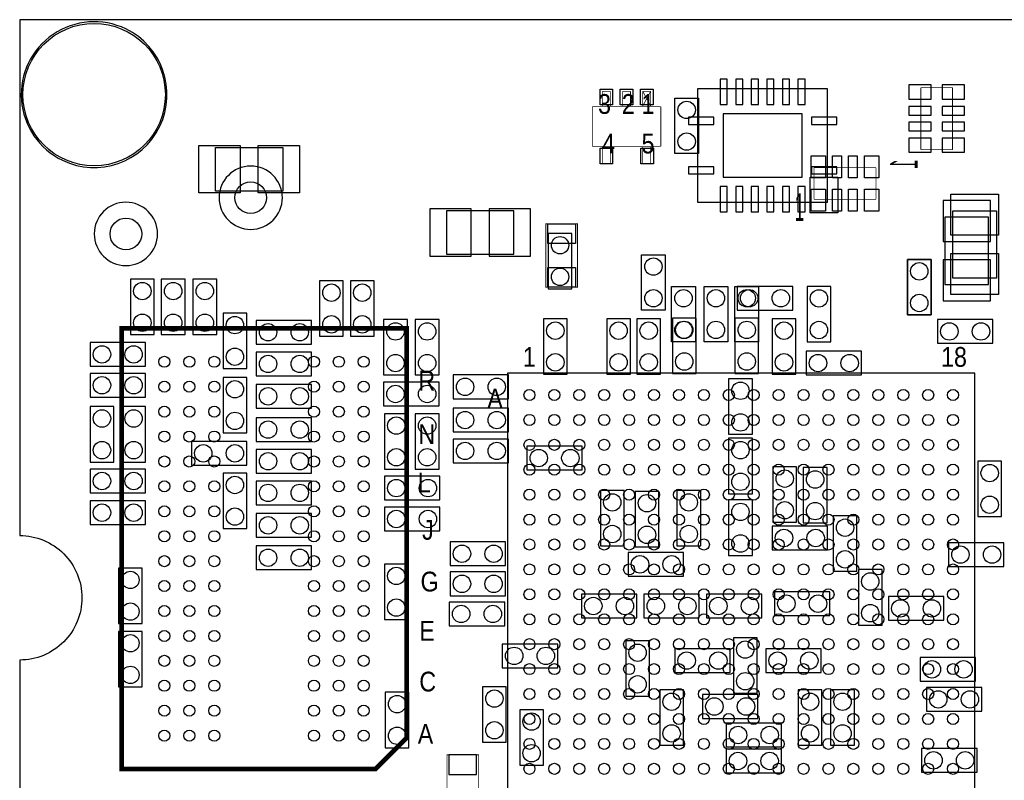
# Model space of a CAD drawing. Extents: x 0 to 67.6, y -0.1 to 38.6.
# Tile 2 of 4: x 0 to 31.6, y 14.1 to 38.6. Entities that reach past the tile are written whole.
import ezdxf
from ezdxf.enums import TextEntityAlignment as Align

# ---------------------------------------------------------------- set-up
doc = ezdxf.new("R2010")
doc.units = 0
for name, color, linetype in [('BG_OUTLINE', 1, 'CONTINUOUS'), ('PG_ASSEMBLY_BOTTOM', 2, 'CONTINUOUS'), ('PG_ASSEMBLY_TOP', 3, 'CONTINUOUS'), ('PIN_BOTTOM', 5, 'CONTINUOUS'), ('PIN_TOP', 4, 'CONTINUOUS')]:
    doc.layers.add(name, color=color, linetype=linetype)

msp = doc.modelspace()

# ---------------------------------------------------------------- linework, layer by layer
at = {"layer": 'BG_OUTLINE'}
msp.add_lwpolyline([(1.99898, 19.99996, -0.414214), (0, 18.00098), (0, 0), (15.75054, 0), (15.75054, 3.50012, -0.414214), (16.25092, 4.0005, -0.414214), (16.74876, 3.50012), (16.74876, 0), (67.59956, 0), (67.59956, 18.00098, -0.414214), (65.60058, 19.99996, -0.414214), (67.59956, 21.99894), (67.59956, 38.5572), (0, 38.5572), (0, 21.99894, -0.414214)], format="xyb", close=True, dxfattribs=at)
msp.add_lwpolyline([(1.99898, 19.99996, -0.414214), (0, 18.00098), (0, 0), (15.75054, 0), (15.75054, 3.50012, -0.414214), (16.25092, 4.0005, -0.414214), (16.74876, 3.50012), (16.74876, 0), (67.59956, 0), (67.59956, 18.00098, -0.414214), (65.60058, 19.99996, -0.414214), (67.59956, 21.99894), (67.59956, 38.5572), (0, 38.5572), (0, 21.99894, -0.414214)], format="xyb", close=True, dxfattribs=at)
at = {"layer": 'PG_ASSEMBLY_BOTTOM', "const_width": 0.0254}
for points in [[(28.9306, 36.37788), (28.9306, 34.38652)], [(29.9466, 36.37788), (28.9306, 36.37788)], [(29.9466, 34.38652), (29.9466, 36.37788)], [(28.9306, 34.38652), (29.9466, 34.38652)]]:
    msp.add_lwpolyline(points, dxfattribs=at)
at = {"layer": 'PG_ASSEMBLY_BOTTOM'}
for points in [[(25.925526, 32.69361), (21.775674, 32.69361), (21.775674, 36.34359), (25.925526, 36.34359)], [(26.2636, 33.5026), (26.2636, 32.3596), (25.3746, 32.3596), (25.3746, 33.5026)], [(13.7033, 31.0261), (15.8623, 31.0261), (15.8623, 32.4231), (13.7033, 32.4231)], [(29.7053, 32.2199), (29.7053, 30.0609), (31.1023, 30.0609), (31.1023, 32.2199)], [(16.9672, 31.6992), (16.9672, 29.9212), (17.7292, 29.9212), (17.7292, 31.6992)], [(28.4988, 30.861), (28.4988, 29.083), (29.2608, 29.083), (29.2608, 30.861)], [(4.318, 28.448), (4.318, 30.226), (3.556, 30.226), (3.556, 28.448)], [(5.3086, 28.448), (5.3086, 30.226), (4.5466, 30.226), (4.5466, 28.448)], [(6.3246, 28.448), (6.3246, 30.226), (5.5626, 30.226), (5.5626, 28.448)], [(10.3886, 28.3972), (10.3886, 30.1752), (9.6266, 30.1752), (9.6266, 28.3972)], [(11.3792, 28.3972), (11.3792, 30.1752), (10.6172, 30.1752), (10.6172, 28.3972)], [(23.0378, 29.2354), (24.8158, 29.2354), (24.8158, 29.9974), (23.0378, 29.9974)], [(26.040334, 28.21432), (26.040334, 29.99232), (25.278334, 29.99232), (25.278334, 28.21432)], [(7.2898, 27.3558), (7.2898, 29.1338), (6.5278, 29.1338), (6.5278, 27.3558)], [(9.3726, 28.9052), (7.5946, 28.9052), (7.5946, 28.1432), (9.3726, 28.1432)], [(11.684, 28.9306), (11.684, 27.1526), (12.446, 27.1526), (12.446, 28.9306)], [(13.462, 27.1526), (13.462, 28.9306), (12.7, 28.9306), (12.7, 27.1526)], [(17.5768, 27.178), (17.5768, 28.956), (16.8148, 28.956), (16.8148, 27.178)], [(19.6088, 27.178), (19.6088, 28.956), (18.8468, 28.956), (18.8468, 27.178)], [(19.812, 28.956), (19.812, 27.178), (20.574, 27.178), (20.574, 28.956)], [(21.717, 27.2034), (21.717, 28.9814), (20.955, 28.9814), (20.955, 27.2034)], [(23.7236, 27.2034), (23.7236, 28.9814), (22.9616, 28.9814), (22.9616, 27.2034)], [(24.1554, 28.956), (24.1554, 27.178), (24.9174, 27.178), (24.9174, 28.956)], [(31.242, 28.9306), (29.464, 28.9306), (29.464, 28.1686), (31.242, 28.1686)], [(4.0386, 28.194), (2.2606, 28.194), (2.2606, 27.432), (4.0386, 27.432)], [(9.3726, 27.8892), (7.5946, 27.8892), (7.5946, 27.1272), (9.3726, 27.1272)], [(25.2476, 27.1526), (27.0256, 27.1526), (27.0256, 27.9146), (25.2476, 27.9146)], [(4.0386, 27.2034), (2.2606, 27.2034), (2.2606, 26.4414), (4.0386, 26.4414)], [(7.2898, 25.2984), (7.2898, 27.0764), (6.5278, 27.0764), (6.5278, 25.2984)], [(11.684, 26.162), (13.462, 26.162), (13.462, 26.924), (11.684, 26.924)], [(15.6972, 27.1526), (13.9192, 27.1526), (13.9192, 26.3906), (15.6972, 26.3906)], [(22.7584, 27.0256), (22.7584, 25.2476), (23.5204, 25.2476), (23.5204, 27.0256)], [(9.3726, 26.8478), (7.5946, 26.8478), (7.5946, 26.0858), (9.3726, 26.0858)], [(3.0226, 24.3586), (3.0226, 26.1366), (2.2606, 26.1366), (2.2606, 24.3586)], [(4.0386, 24.3586), (4.0386, 26.1366), (3.2766, 26.1366), (3.2766, 24.3586)], [(13.9192, 25.3238), (15.6972, 25.3238), (15.6972, 26.0858), (13.9192, 26.0858)], [(9.3726, 25.781), (7.5946, 25.781), (7.5946, 25.019), (9.3726, 25.019)], [(11.7094, 25.908), (11.7094, 24.13), (12.4714, 24.13), (12.4714, 25.908)], [(12.7, 25.908), (12.7, 24.13), (13.462, 24.13), (13.462, 25.908)], [(7.2898, 25.019), (5.5118, 25.019), (5.5118, 24.257), (7.2898, 24.257)], [(13.9192, 24.3332), (15.6972, 24.3332), (15.6972, 25.0952), (13.9192, 25.0952)], [(23.5204, 23.3426), (23.5204, 25.1206), (22.7584, 25.1206), (22.7584, 23.3426)], [(9.3726, 24.765), (7.5946, 24.765), (7.5946, 24.003), (9.3726, 24.003)], [(16.2814, 24.1046), (18.0594, 24.1046), (18.0594, 24.8666), (16.2814, 24.8666)], [(31.5214, 22.606), (31.5214, 24.384), (30.7594, 24.384), (30.7594, 22.606)], [(2.2606, 23.368), (4.0386, 23.368), (4.0386, 24.13), (2.2606, 24.13)], [(24.9428, 22.4282), (24.9428, 24.2062), (24.1808, 24.2062), (24.1808, 22.4282)], [(25.15616, 24.179276), (25.15616, 22.401276), (25.91816, 22.401276), (25.91816, 24.179276)], [(6.5278, 24.003), (6.5278, 22.225), (7.2898, 22.225), (7.2898, 24.003)], [(9.3726, 23.749), (7.5946, 23.749), (7.5946, 22.987), (9.3726, 22.987)], [(11.7094, 23.1394), (13.4874, 23.1394), (13.4874, 23.9014), (11.7094, 23.9014)], [(19.4056, 21.6662), (19.4056, 23.4442), (18.6436, 23.4442), (18.6436, 21.6662)], [(20.519644, 21.63953), (20.519644, 23.41753), (19.757644, 23.41753), (19.757644, 21.63953)], [(21.86178, 21.6662), (21.86178, 23.4442), (21.09978, 23.4442), (21.09978, 21.6662)], [(4.0386, 23.114), (2.2606, 23.114), (2.2606, 22.352), (4.0386, 22.352)], [(23.5204, 21.3614), (23.5204, 23.1394), (22.7584, 23.1394), (22.7584, 21.3614)], [(11.7094, 22.1488), (13.4874, 22.1488), (13.4874, 22.9108), (11.7094, 22.9108)], [(9.3726, 22.7076), (7.5946, 22.7076), (7.5946, 21.9456), (9.3726, 21.9456)], [(26.87828, 20.8534), (26.87828, 22.6314), (26.11628, 22.6314), (26.11628, 20.8534)], [(25.9334, 22.3012), (24.1554, 22.3012), (24.1554, 21.5392), (25.9334, 21.5392)], [(9.3726, 21.6662), (7.5946, 21.6662), (7.5946, 20.9042), (9.3726, 20.9042)], [(13.8176, 21.033232), (15.5956, 21.033232), (15.5956, 21.795232), (13.8176, 21.795232)], [(31.5976, 21.7678), (29.8196, 21.7678), (29.8196, 21.0058), (31.5976, 21.0058)], [(21.3106, 21.45538), (19.5326, 21.45538), (19.5326, 20.69338), (21.3106, 20.69338)], [(3.175, 20.955), (3.175, 19.177), (3.937, 19.177), (3.937, 20.955)], [(12.4714, 19.304), (12.4714, 21.082), (11.7094, 21.082), (11.7094, 19.304)], [(27.686, 19.1262), (27.686, 20.9042), (26.924, 20.9042), (26.924, 19.1262)], [(13.8176, 20.068032), (15.5956, 20.068032), (15.5956, 20.830032), (13.8176, 20.830032)], [(19.812, 20.1168), (18.034, 20.1168), (18.034, 19.3548), (19.812, 19.3548)], [(21.8186, 20.1168), (20.0406, 20.1168), (20.0406, 19.3548), (21.8186, 19.3548)], [(23.8252, 20.1168), (22.0472, 20.1168), (22.0472, 19.3548), (23.8252, 19.3548)], [(24.2316, 19.431), (26.0096, 19.431), (26.0096, 20.193), (24.2316, 20.193)], [(29.6672, 20.0406), (27.8892, 20.0406), (27.8892, 19.2786), (29.6672, 19.2786)], [(13.7922, 19.1008), (15.5702, 19.1008), (15.5702, 19.8628), (13.7922, 19.8628)], [(3.937, 17.145), (3.937, 18.923), (3.175, 18.923), (3.175, 17.145)], [(23.6728, 16.9418), (23.6728, 18.7198), (22.9108, 18.7198), (22.9108, 16.9418)], [(15.494, 17.7546), (17.272, 17.7546), (17.272, 18.5166), (15.494, 18.5166)], [(20.2184, 16.8402), (20.2184, 18.6182), (19.4564, 18.6182), (19.4564, 16.8402)], [(22.8092, 18.3642), (21.0312, 18.3642), (21.0312, 17.6022), (22.8092, 17.6022)], [(23.9522, 17.6022), (25.7302, 17.6022), (25.7302, 18.3642), (23.9522, 18.3642)], [(30.6832, 18.0848), (28.9052, 18.0848), (28.9052, 17.3228), (30.6832, 17.3228)], [(15.621, 15.367), (15.621, 17.145), (14.859, 17.145), (14.859, 15.367)], [(30.8864, 17.1196), (29.1084, 17.1196), (29.1084, 16.3576), (30.8864, 16.3576)], [(12.4968, 15.1892), (12.4968, 16.9672), (11.7348, 16.9672), (11.7348, 15.1892)], [(20.5486, 17.0434), (20.5486, 15.2654), (21.3106, 15.2654), (21.3106, 17.0434)], [(23.6982, 16.891), (21.9202, 16.891), (21.9202, 16.129), (23.6982, 16.129)], [(25.7556, 15.2654), (25.7556, 17.0434), (24.9936, 17.0434), (24.9936, 15.2654)], [(26.035, 17.0434), (26.035, 15.2654), (26.797, 15.2654), (26.797, 17.0434)], [(16.8148, 14.6304), (16.8148, 16.4084), (16.0528, 16.4084), (16.0528, 14.6304)], [(24.4602, 15.9766), (22.6822, 15.9766), (22.6822, 15.2146), (24.4602, 15.2146)], [(22.678898, 14.38148), (24.456898, 14.38148), (24.456898, 15.14348), (22.678898, 15.14348)], [(30.734, 15.1638), (28.956, 15.1638), (28.956, 14.4018), (30.734, 14.4018)]]:
    msp.add_lwpolyline(points, close=True, dxfattribs=at)
msp.add_lwpolyline([(8.4328, 32.8422, 1), (6.4008, 32.8422, 1)], format="xyb", close=True, dxfattribs=at)
at = {"layer": 'PG_ASSEMBLY_BOTTOM', "const_width": 0.0254}
msp.add_lwpolyline([(13.716, 14.9606), (13.716, 12.9286), (14.732, 12.9286), (14.732, 14.9606)], close=True, dxfattribs=at)
at = {"layer": 'PG_ASSEMBLY_TOP'}
for points in [[(1.37414, 34.04362, 1), (3.40614, 38.26002, 1)], [(4.42468, 31.681928, 1), (2.39268, 31.681928, 1)]]:
    msp.add_lwpolyline(points, format="xyb", close=True, dxfattribs=at)
at = {"layer": 'PG_ASSEMBLY_TOP', "const_width": 0.0254}
for points in [[(18.7071, 36.25596), (18.7071, 35.7886)], [(18.9611, 36.25596), (18.7071, 36.25596)], [(18.9611, 36.25596), (18.9611, 35.7886)], [(19.3548, 36.25596), (19.3548, 35.7886)], [(19.6088, 36.25596), (19.3548, 36.25596)], [(19.6088, 36.25596), (19.6088, 35.7886)], [(20.0025, 35.7886), (20.2565, 36.25596)], [(20.2565, 35.7886), (20.0025, 36.25596)], [(20.0025, 36.25596), (20.0025, 35.7886)], [(20.2565, 36.25596), (20.0025, 36.25596)], [(20.2565, 36.25596), (20.2565, 35.7886)], [(18.381726, 35.7632), (20.581874, 35.7632)], [(18.381726, 34.4932), (18.381726, 35.7632)], [(20.581874, 35.7632), (20.581874, 34.4932)], [(20.581874, 34.4932), (18.381726, 34.4932)], [(18.7071, 33.9344), (18.7071, 34.4678)], [(18.9611, 33.9344), (18.9611, 34.4678)], [(20.0025, 33.9344), (20.0025, 34.4678)], [(20.2565, 33.9344), (20.2565, 34.4678)], [(18.9611, 33.9344), (18.7071, 33.9344)], [(20.2565, 33.9344), (20.0025, 33.9344)], [(25.49906, 33.8074), (27.49042, 33.8074)], [(25.49906, 32.7914), (25.49906, 33.8074)], [(27.49042, 33.8074), (27.49042, 32.7914)], [(27.49042, 32.7914), (25.49906, 32.7914)]]:
    msp.add_lwpolyline(points, dxfattribs=at)
at = {"layer": 'PG_ASSEMBLY_TOP'}
for points in [[(21.7932, 36.0426), (21.7932, 34.2646), (21.0312, 34.2646), (21.0312, 36.0426)], [(8.4455, 33.0581), (6.2865, 33.0581), (6.2865, 34.4551), (8.4455, 34.4551)], [(31.3563, 32.4231), (31.3563, 30.2641), (29.9593, 30.2641), (29.9593, 32.4231)], [(20.7264, 31.0134), (20.7264, 29.2354), (19.9644, 29.2354), (19.9644, 31.0134)], [(29.2608, 30.861), (29.2608, 29.083), (28.4988, 29.083), (28.4988, 30.861)], [(20.9296, 28.2194), (20.9296, 29.9974), (21.6916, 29.9974), (21.6916, 28.2194)], [(22.733, 29.9974), (22.733, 28.2194), (21.971, 28.2194), (21.971, 29.9974)], [(22.9616, 28.2194), (22.9616, 29.9974), (23.7236, 29.9974), (23.7236, 28.2194)], [(15.664688, 12.210288), (30.664912, 12.210288), (30.664912, 27.210512), (15.664688, 27.210512)]]:
    msp.add_lwpolyline(points, close=True, dxfattribs=at)
for points, const_width in [([(17.907, 32.004), (17.907, 29.972), (16.891, 29.972), (16.891, 32.004)], 0.0254), ([(12.4206, 28.6512), (12.4206, 15.501366), (11.420602, 14.501368), (3.270504, 14.501368), (3.270504, 28.6512)], 0.1524)]:
    msp.add_lwpolyline(points, close=True, dxfattribs=dict(at, const_width=const_width))
at = {"layer": 'PIN_BOTTOM'}
for points in [[(22.486366, 35.837114), (22.714966, 35.837114), (22.714966, 36.649914), (22.486366, 36.649914)], [(22.986238, 35.837114), (23.214838, 35.837114), (23.214838, 36.649914), (22.986238, 36.649914)], [(23.486364, 35.837114), (23.714964, 35.837114), (23.714964, 36.649914), (23.486364, 36.649914)], [(23.986236, 35.837114), (24.214836, 35.837114), (24.214836, 36.649914), (23.986236, 36.649914)], [(24.486362, 35.837114), (24.714962, 35.837114), (24.714962, 36.649914), (24.486362, 36.649914)], [(24.986234, 35.837114), (25.214834, 35.837114), (25.214834, 36.649914), (24.986234, 36.649914)], [(28.5496, 36.00704), (29.2608, 36.00704), (29.2608, 36.46424), (28.5496, 36.46424)], [(29.6164, 36.00704), (30.3276, 36.00704), (30.3276, 36.46424), (29.6164, 36.46424)], [(28.5496, 35.49396), (29.2608, 35.49396), (29.2608, 35.77336), (28.5496, 35.77336)], [(29.6164, 35.49396), (30.3276, 35.49396), (30.3276, 35.77336), (29.6164, 35.77336)], [(22.281896, 35.19805), (22.281896, 35.42665), (21.469096, 35.42665), (21.469096, 35.19805)], [(25.1206, 33.5026), (25.1206, 35.5346), (22.5806, 35.5346), (22.5806, 33.5026)], [(26.232104, 35.19805), (26.232104, 35.42665), (25.419304, 35.42665), (25.419304, 35.19805)], [(28.5496, 34.98596), (29.2608, 34.98596), (29.2608, 35.26536), (28.5496, 35.26536)], [(29.6164, 34.98596), (30.3276, 34.98596), (30.3276, 35.26536), (29.6164, 35.26536)], [(28.5496, 34.30016), (29.2608, 34.30016), (29.2608, 34.75736), (28.5496, 34.75736)], [(29.6164, 34.30016), (30.3276, 34.30016), (30.3276, 34.75736), (29.6164, 34.75736)], [(22.281896, 33.61055), (22.281896, 33.83915), (21.469096, 33.83915), (21.469096, 33.61055)], [(26.232104, 33.61055), (26.232104, 33.83915), (25.419304, 33.83915), (25.419304, 33.61055)], [(22.486366, 32.387286), (22.714966, 32.387286), (22.714966, 33.200086), (22.486366, 33.200086)], [(22.986238, 32.387286), (23.214838, 32.387286), (23.214838, 33.200086), (22.986238, 33.200086)], [(23.486364, 32.387286), (23.714964, 32.387286), (23.714964, 33.200086), (23.486364, 33.200086)], [(23.986236, 32.387286), (24.214836, 32.387286), (24.214836, 33.200086), (23.986236, 33.200086)], [(24.486362, 32.387286), (24.714962, 32.387286), (24.714962, 33.200086), (24.486362, 33.200086)], [(24.986234, 32.387286), (25.214834, 32.387286), (25.214834, 33.200086), (24.986234, 33.200086)], [(31.1658, 31.4325), (31.1658, 32.7533), (29.6418, 32.7533), (29.6418, 31.4325)], [(14.4907, 32.4866), (13.1699, 32.4866), (13.1699, 30.9626), (14.4907, 30.9626)], [(16.3957, 32.4866), (15.0749, 32.4866), (15.0749, 30.9626), (16.3957, 30.9626)], [(31.1658, 29.5275), (31.1658, 30.8483), (29.6418, 30.8483), (29.6418, 29.5275)], [(13.7795, 14.3256), (14.6685, 14.3256), (14.6685, 14.9606), (13.7795, 14.9606)]]:
    msp.add_lwpolyline(points, close=True, dxfattribs=at)
for centre, radius in [((2.39014, 36.15182), 2.286), ((7.4168, 32.8422), 0.508), ((17.3482, 31.3182), 0.2794), ((28.8798, 30.48), 0.2794), ((17.3482, 30.3022), 0.2794), ((3.937, 29.845), 0.2794), ((4.9276, 29.845), 0.2794), ((5.9436, 29.845), 0.2794), ((10.0076, 29.7942), 0.2794), ((10.9982, 29.7942), 0.2794), ((23.4188, 29.6164), 0.2794), ((24.4348, 29.6164), 0.2794), ((25.659334, 29.61132), 0.2794), ((28.8798, 29.464), 0.2794), ((3.937, 28.829), 0.2794), ((4.9276, 28.829), 0.2794), ((5.9436, 28.829), 0.2794), ((6.9088, 28.7528), 0.2794), ((7.9756, 28.5242), 0.2794), ((8.9916, 28.5242), 0.2794), ((10.0076, 28.7782), 0.2794), ((10.9982, 28.7782), 0.2794), ((12.065, 28.5496), 0.2794), ((13.081, 28.5496), 0.2794), ((17.1958, 28.575), 0.2794), ((19.2278, 28.575), 0.2794), ((20.193, 28.575), 0.2794), ((21.336, 28.6004), 0.2794), ((23.3426, 28.6004), 0.2794), ((24.5364, 28.575), 0.2794), ((25.659334, 28.59532), 0.2794), ((29.845, 28.5496), 0.2794), ((30.861, 28.5496), 0.2794), ((2.6416, 27.813), 0.2794), ((3.6576, 27.813), 0.2794), ((6.9088, 27.7368), 0.2794), ((17.1958, 27.559), 0.2794), ((19.2278, 27.559), 0.2794), ((20.193, 27.559), 0.2794), ((21.336, 27.5844), 0.2794), ((23.3426, 27.5844), 0.2794), ((24.5364, 27.559), 0.2794), ((7.9756, 27.5082), 0.2794), ((8.9916, 27.5082), 0.2794), ((12.065, 27.5336), 0.2794), ((13.081, 27.5336), 0.2794), ((25.6286, 27.5336), 0.2794), ((26.6446, 27.5336), 0.2794), ((2.6416, 26.8224), 0.2794), ((3.6576, 26.8224), 0.2794), ((6.9088, 26.6954), 0.2794), ((14.3002, 26.7716), 0.2794), ((15.3162, 26.7716), 0.2794), ((23.1394, 26.6446), 0.2794), ((7.9756, 26.4668), 0.2794), ((8.9916, 26.4668), 0.2794), ((12.065, 26.543), 0.2794), ((13.081, 26.543), 0.2794), ((2.6416, 25.7556), 0.2794), ((3.6576, 25.7556), 0.2794), ((6.9088, 25.6794), 0.2794), ((14.3002, 25.7048), 0.2794), ((15.3162, 25.7048), 0.2794), ((7.9756, 25.4), 0.2794), ((8.9916, 25.4), 0.2794), ((12.0904, 25.527), 0.2794), ((13.081, 25.527), 0.2794), ((23.1394, 25.6286), 0.2794), ((2.6416, 24.7396), 0.2794), ((3.6576, 24.7396), 0.2794), ((14.3002, 24.7142), 0.2794), ((15.3162, 24.7142), 0.2794), ((23.1394, 24.7396), 0.2794), ((5.8928, 24.638), 0.2794), ((6.9088, 24.638), 0.2794), ((7.9756, 24.384), 0.2794), ((8.9916, 24.384), 0.2794), ((12.0904, 24.511), 0.2794), ((13.081, 24.511), 0.2794), ((16.6624, 24.4856), 0.2794), ((17.6784, 24.4856), 0.2794), ((2.6416, 23.749), 0.2794), ((3.6576, 23.749), 0.2794), ((24.5618, 23.8252), 0.2794), ((25.53716, 23.798276), 0.2794), ((31.1404, 24.003), 0.2794), ((6.9088, 23.622), 0.2794), ((12.0904, 23.5204), 0.2794), ((13.1064, 23.5204), 0.2794), ((23.1394, 23.7236), 0.2794), ((7.9756, 23.368), 0.2794), ((8.9916, 23.368), 0.2794), ((19.0246, 23.0632), 0.2794), ((20.138644, 23.03653), 0.2794), ((21.48078, 23.0632), 0.2794), ((24.5618, 22.8092), 0.2794), ((31.1404, 22.987), 0.2794), ((2.6416, 22.733), 0.2794), ((3.6576, 22.733), 0.2794), ((6.9088, 22.606), 0.2794), ((12.0904, 22.5298), 0.2794), ((13.1064, 22.5298), 0.2794), ((23.1394, 22.7584), 0.2794), ((25.53716, 22.782276), 0.2794), ((7.9756, 22.3266), 0.2794), ((8.9916, 22.3266), 0.2794), ((26.49728, 22.2504), 0.2794), ((19.0246, 22.0472), 0.2794), ((20.138644, 22.02053), 0.2794), ((21.48078, 22.0472), 0.2794), ((24.5364, 21.9202), 0.2794), ((25.5524, 21.9202), 0.2794), ((23.1394, 21.7424), 0.2794), ((7.9756, 21.2852), 0.2794), ((8.9916, 21.2852), 0.2794), ((14.1986, 21.414232), 0.2794), ((15.2146, 21.414232), 0.2794), ((26.49728, 21.2344), 0.2794), ((30.2006, 21.3868), 0.2794), ((31.2166, 21.3868), 0.2794), ((19.9136, 21.07438), 0.2794), ((20.9296, 21.07438), 0.2794), ((12.0904, 20.701), 0.2794), ((3.556, 20.574), 0.2794), ((14.1986, 20.449032), 0.2794), ((15.2146, 20.449032), 0.2794), ((27.305, 20.5232), 0.2794), ((12.0904, 19.685), 0.2794), ((18.415, 19.7358), 0.2794), ((19.431, 19.7358), 0.2794), ((20.4216, 19.7358), 0.2794), ((21.4376, 19.7358), 0.2794), ((22.4282, 19.7358), 0.2794), ((23.4442, 19.7358), 0.2794), ((24.6126, 19.812), 0.2794), ((25.6286, 19.812), 0.2794), ((28.2702, 19.6596), 0.2794), ((29.2862, 19.6596), 0.2794), ((3.556, 19.558), 0.2794), ((14.1732, 19.4818), 0.2794), ((15.1892, 19.4818), 0.2794), ((27.305, 19.5072), 0.2794), ((3.556, 18.542), 0.2794), ((15.875, 18.1356), 0.2794), ((16.891, 18.1356), 0.2794), ((19.8374, 18.2372), 0.2794), ((23.2918, 18.3388), 0.2794), ((21.4122, 17.9832), 0.2794), ((22.4282, 17.9832), 0.2794), ((24.3332, 17.9832), 0.2794), ((25.3492, 17.9832), 0.2794), ((3.556, 17.526), 0.2794), ((29.2862, 17.7038), 0.2794), ((30.3022, 17.7038), 0.2794), ((19.8374, 17.2212), 0.2794), ((23.2918, 17.3228), 0.2794), ((12.1158, 16.5862), 0.2794), ((15.24, 16.764), 0.2794), ((20.9296, 16.6624), 0.2794), ((22.3012, 16.51), 0.2794), ((23.3172, 16.51), 0.2794), ((25.3746, 16.6624), 0.2794), ((26.416, 16.6624), 0.2794), ((29.4894, 16.7386), 0.2794), ((30.5054, 16.7386), 0.2794), ((16.4338, 16.0274), 0.2794), ((12.1158, 15.5702), 0.2794), ((15.24, 15.748), 0.2794), ((20.9296, 15.6464), 0.2794), ((23.0632, 15.5956), 0.2794), ((24.0792, 15.5956), 0.2794), ((25.3746, 15.6464), 0.2794), ((26.416, 15.6464), 0.2794), ((16.4338, 15.0114), 0.2794), ((23.059898, 14.76248), 0.2794), ((24.075898, 14.76248), 0.2794), ((29.337, 14.7828), 0.2794), ((30.353, 14.7828), 0.2794)]:
    msp.add_circle(centre, radius, dxfattribs=at)
at = {"layer": 'PIN_TOP'}
for points in [[(19.031585, 36.328223), (19.031585, 35.828097), (18.631535, 35.828097), (18.631535, 36.328223)], [(19.681825, 36.328223), (19.681825, 35.828097), (19.281775, 35.828097), (19.281775, 36.328223)], [(20.332065, 36.328223), (20.332065, 35.828097), (19.932015, 35.828097), (19.932015, 36.328223)], [(5.7531, 34.5186), (7.0739, 34.5186), (7.0739, 32.9946), (5.7531, 32.9946)], [(7.6581, 34.5186), (8.9789, 34.5186), (8.9789, 32.9946), (7.6581, 32.9946)], [(19.031585, 34.428303), (19.031585, 33.928177), (18.631535, 33.928177), (18.631535, 34.428303)], [(20.342225, 34.428303), (20.342225, 33.928177), (19.942175, 33.928177), (19.942175, 34.428303)], [(25.4127, 33.4772), (25.4127, 34.1884), (25.8699, 34.1884), (25.8699, 33.4772)], [(26.0985, 33.4772), (26.0985, 34.1884), (26.3779, 34.1884), (26.3779, 33.4772)], [(26.6065, 33.4772), (26.6065, 34.1884), (26.8859, 34.1884), (26.8859, 33.4772)], [(27.11958, 33.4772), (27.11958, 34.1884), (27.57678, 34.1884), (27.57678, 33.4772)], [(25.4127, 32.4104), (25.4127, 33.1216), (25.8699, 33.1216), (25.8699, 32.4104)], [(26.0985, 32.4104), (26.0985, 33.1216), (26.3779, 33.1216), (26.3779, 32.4104)], [(26.6065, 32.4104), (26.6065, 33.1216), (26.8859, 33.1216), (26.8859, 32.4104)], [(27.11958, 32.4104), (27.11958, 33.1216), (27.57678, 33.1216), (27.57678, 32.4104)], [(29.8958, 31.6357), (29.8958, 32.9565), (31.4198, 32.9565), (31.4198, 31.6357)], [(17.8435, 31.369), (16.9545, 31.369), (16.9545, 32.004), (17.8435, 32.004)], [(29.8958, 29.7307), (29.8958, 31.0515), (31.4198, 31.0515), (31.4198, 29.7307)], [(17.8435, 29.972), (16.9545, 29.972), (16.9545, 30.607), (17.8435, 30.607)]]:
    msp.add_lwpolyline(points, close=True, dxfattribs=at)
for centre, radius in [((2.39014, 36.15182), 2.286), ((21.4122, 35.6616), 0.2794), ((21.4122, 34.6456), 0.2794), ((3.40868, 31.681928), 0.508), ((20.3454, 30.6324), 0.2794), ((28.8798, 30.48), 0.2794), ((20.3454, 29.6164), 0.2794), ((21.3106, 29.6164), 0.2794), ((22.352, 29.6164), 0.2794), ((23.3426, 29.6164), 0.2794), ((28.8798, 29.464), 0.2794), ((21.3106, 28.6004), 0.2794), ((22.352, 28.6004), 0.2794), ((23.3426, 28.6004), 0.2794), ((4.64566, 27.576272), 0.1778), ((5.445506, 27.576272), 0.1778), ((6.245606, 27.576272), 0.1778), ((9.445498, 27.576272), 0.1778), ((10.245598, 27.576272), 0.1778), ((11.045444, 27.576272), 0.1778), ((4.64566, 26.776172), 0.1778), ((5.445506, 26.776172), 0.1778), ((6.245606, 26.776172), 0.1778), ((9.445498, 26.776172), 0.1778), ((10.245598, 26.776172), 0.1778), ((11.045444, 26.776172), 0.1778), ((16.364712, 26.510488), 0.1778), ((17.164812, 26.510488), 0.1778), ((17.964912, 26.510488), 0.1778), ((18.764758, 26.510488), 0.1778), ((19.564858, 26.510488), 0.1778), ((20.364704, 26.510488), 0.1778), ((21.164804, 26.510488), 0.1778), ((21.964904, 26.510488), 0.1778), ((22.76475, 26.510488), 0.1778), ((23.56485, 26.510488), 0.1778), ((24.364696, 26.510488), 0.1778), ((25.164796, 26.510488), 0.1778), ((25.964896, 26.510488), 0.1778), ((26.764742, 26.510488), 0.1778), ((27.564842, 26.510488), 0.1778), ((28.364688, 26.510488), 0.1778), ((29.164788, 26.510488), 0.1778), ((29.964888, 26.510488), 0.1778), ((4.64566, 25.976326), 0.1778), ((5.445506, 25.976326), 0.1778), ((6.245606, 25.976326), 0.1778), ((9.445498, 25.976326), 0.1778), ((10.245598, 25.976326), 0.1778), ((11.045444, 25.976326), 0.1778), ((16.364712, 25.710388), 0.1778), ((17.164812, 25.710388), 0.1778), ((17.964912, 25.710388), 0.1778), ((18.764758, 25.710388), 0.1778), ((19.564858, 25.710388), 0.1778), ((20.364704, 25.710388), 0.1778), ((21.164804, 25.710388), 0.1778), ((21.964904, 25.710388), 0.1778), ((22.76475, 25.710388), 0.1778), ((23.56485, 25.710388), 0.1778), ((24.364696, 25.710388), 0.1778), ((25.164796, 25.710388), 0.1778), ((25.964896, 25.710388), 0.1778), ((26.764742, 25.710388), 0.1778), ((27.564842, 25.710388), 0.1778), ((28.364688, 25.710388), 0.1778), ((29.164788, 25.710388), 0.1778), ((29.964888, 25.710388), 0.1778), ((4.64566, 25.176226), 0.1778), ((5.445506, 25.176226), 0.1778), ((6.245606, 25.176226), 0.1778), ((9.445498, 25.176226), 0.1778), ((10.245598, 25.176226), 0.1778), ((11.045444, 25.176226), 0.1778), ((16.364712, 24.910288), 0.1778), ((17.164812, 24.910288), 0.1778), ((17.964912, 24.910288), 0.1778), ((18.764758, 24.910288), 0.1778), ((19.564858, 24.910288), 0.1778), ((20.364704, 24.910288), 0.1778), ((21.164804, 24.910288), 0.1778), ((21.964904, 24.910288), 0.1778), ((22.76475, 24.910288), 0.1778), ((23.56485, 24.910288), 0.1778), ((24.364696, 24.910288), 0.1778), ((25.164796, 24.910288), 0.1778), ((25.964896, 24.910288), 0.1778), ((26.764742, 24.910288), 0.1778), ((27.564842, 24.910288), 0.1778), ((28.364688, 24.910288), 0.1778), ((29.164788, 24.910288), 0.1778), ((29.964888, 24.910288), 0.1778), ((4.64566, 24.37638), 0.1778), ((5.445506, 24.37638), 0.1778), ((6.245606, 24.37638), 0.1778), ((9.445498, 24.37638), 0.1778), ((10.245598, 24.37638), 0.1778), ((11.045444, 24.37638), 0.1778), ((16.364712, 24.110442), 0.1778), ((17.164812, 24.110442), 0.1778), ((17.964912, 24.110442), 0.1778), ((18.764758, 24.110442), 0.1778), ((19.564858, 24.110442), 0.1778), ((20.364704, 24.110442), 0.1778), ((21.164804, 24.110442), 0.1778), ((21.964904, 24.110442), 0.1778), ((22.76475, 24.110442), 0.1778), ((23.56485, 24.110442), 0.1778), ((24.364696, 24.110442), 0.1778), ((25.164796, 24.110442), 0.1778), ((25.964896, 24.110442), 0.1778), ((26.764742, 24.110442), 0.1778), ((27.564842, 24.110442), 0.1778), ((28.364688, 24.110442), 0.1778), ((29.164788, 24.110442), 0.1778), ((29.964888, 24.110442), 0.1778), ((4.64566, 23.57628), 0.1778), ((5.445506, 23.57628), 0.1778), ((6.245606, 23.57628), 0.1778), ((9.445498, 23.57628), 0.1778), ((10.245598, 23.57628), 0.1778), ((11.045444, 23.57628), 0.1778), ((16.364712, 23.310342), 0.1778), ((17.164812, 23.310342), 0.1778), ((17.964912, 23.310342), 0.1778), ((18.764758, 23.310342), 0.1778), ((19.564858, 23.310342), 0.1778), ((20.364704, 23.310342), 0.1778), ((21.164804, 23.310342), 0.1778), ((21.964904, 23.310342), 0.1778), ((22.76475, 23.310342), 0.1778), ((23.56485, 23.310342), 0.1778), ((24.364696, 23.310342), 0.1778), ((25.164796, 23.310342), 0.1778), ((25.964896, 23.310342), 0.1778), ((26.764742, 23.310342), 0.1778), ((27.564842, 23.310342), 0.1778), ((28.364688, 23.310342), 0.1778), ((29.164788, 23.310342), 0.1778), ((29.964888, 23.310342), 0.1778), ((4.64566, 22.77618), 0.1778), ((5.445506, 22.77618), 0.1778), ((6.245606, 22.77618), 0.1778), ((9.445498, 22.77618), 0.1778), ((10.245598, 22.77618), 0.1778), ((11.045444, 22.77618), 0.1778), ((16.364712, 22.510496), 0.1778), ((17.164812, 22.510496), 0.1778), ((17.964912, 22.510496), 0.1778), ((18.764758, 22.510496), 0.1778), ((19.564858, 22.510496), 0.1778), ((20.364704, 22.510496), 0.1778), ((21.164804, 22.510496), 0.1778), ((21.964904, 22.510496), 0.1778), ((22.76475, 22.510496), 0.1778), ((23.56485, 22.510496), 0.1778), ((24.364696, 22.510496), 0.1778), ((25.164796, 22.510496), 0.1778), ((25.964896, 22.510496), 0.1778), ((26.764742, 22.510496), 0.1778), ((27.564842, 22.510496), 0.1778), ((28.364688, 22.510496), 0.1778), ((29.164788, 22.510496), 0.1778), ((29.964888, 22.510496), 0.1778), ((4.64566, 21.976334), 0.1778), ((5.445506, 21.976334), 0.1778), ((6.245606, 21.976334), 0.1778), ((9.445498, 21.976334), 0.1778), ((10.245598, 21.976334), 0.1778), ((11.045444, 21.976334), 0.1778), ((16.364712, 21.710396), 0.1778), ((17.164812, 21.710396), 0.1778), ((17.964912, 21.710396), 0.1778), ((18.764758, 21.710396), 0.1778), ((19.564858, 21.710396), 0.1778), ((20.364704, 21.710396), 0.1778), ((21.164804, 21.710396), 0.1778), ((21.964904, 21.710396), 0.1778), ((22.76475, 21.710396), 0.1778), ((23.56485, 21.710396), 0.1778), ((24.364696, 21.710396), 0.1778), ((25.164796, 21.710396), 0.1778), ((25.964896, 21.710396), 0.1778), ((26.764742, 21.710396), 0.1778), ((27.564842, 21.710396), 0.1778), ((28.364688, 21.710396), 0.1778), ((29.164788, 21.710396), 0.1778), ((29.964888, 21.710396), 0.1778), ((4.64566, 21.176234), 0.1778), ((5.445506, 21.176234), 0.1778), ((6.245606, 21.176234), 0.1778), ((9.445498, 21.176234), 0.1778), ((10.245598, 21.176234), 0.1778), ((11.045444, 21.176234), 0.1778), ((16.364712, 20.910296), 0.1778), ((17.164812, 20.910296), 0.1778), ((17.964912, 20.910296), 0.1778), ((18.764758, 20.910296), 0.1778), ((19.564858, 20.910296), 0.1778), ((20.364704, 20.910296), 0.1778), ((21.164804, 20.910296), 0.1778), ((21.964904, 20.910296), 0.1778), ((22.76475, 20.910296), 0.1778), ((23.56485, 20.910296), 0.1778), ((24.364696, 20.910296), 0.1778), ((25.164796, 20.910296), 0.1778), ((25.964896, 20.910296), 0.1778), ((26.764742, 20.910296), 0.1778), ((27.564842, 20.910296), 0.1778), ((28.364688, 20.910296), 0.1778), ((29.164788, 20.910296), 0.1778), ((29.964888, 20.910296), 0.1778), ((4.64566, 20.376388), 0.1778), ((5.445506, 20.376388), 0.1778), ((6.245606, 20.376388), 0.1778), ((9.445498, 20.376388), 0.1778), ((10.245598, 20.376388), 0.1778), ((11.045444, 20.376388), 0.1778), ((16.364712, 20.11045), 0.1778), ((17.164812, 20.11045), 0.1778), ((17.964912, 20.11045), 0.1778), ((18.764758, 20.11045), 0.1778), ((19.564858, 20.11045), 0.1778), ((20.364704, 20.11045), 0.1778), ((21.164804, 20.11045), 0.1778), ((21.964904, 20.11045), 0.1778), ((22.76475, 20.11045), 0.1778), ((23.56485, 20.11045), 0.1778), ((24.364696, 20.11045), 0.1778), ((25.164796, 20.11045), 0.1778), ((25.964896, 20.11045), 0.1778), ((26.764742, 20.11045), 0.1778), ((27.564842, 20.11045), 0.1778), ((28.364688, 20.11045), 0.1778), ((29.164788, 20.11045), 0.1778), ((29.964888, 20.11045), 0.1778), ((4.64566, 19.576288), 0.1778), ((5.445506, 19.576288), 0.1778), ((6.245606, 19.576288), 0.1778), ((9.445498, 19.576288), 0.1778), ((10.245598, 19.576288), 0.1778), ((11.045444, 19.576288), 0.1778), ((16.364712, 19.31035), 0.1778), ((17.164812, 19.31035), 0.1778), ((17.964912, 19.31035), 0.1778), ((18.764758, 19.31035), 0.1778), ((19.564858, 19.31035), 0.1778), ((20.364704, 19.31035), 0.1778), ((21.164804, 19.31035), 0.1778), ((21.964904, 19.31035), 0.1778), ((22.76475, 19.31035), 0.1778), ((23.56485, 19.31035), 0.1778), ((24.364696, 19.31035), 0.1778), ((25.164796, 19.31035), 0.1778), ((25.964896, 19.31035), 0.1778), ((26.764742, 19.31035), 0.1778), ((27.564842, 19.31035), 0.1778), ((28.364688, 19.31035), 0.1778), ((29.164788, 19.31035), 0.1778), ((29.964888, 19.31035), 0.1778), ((4.64566, 18.776188), 0.1778), ((5.445506, 18.776188), 0.1778), ((6.245606, 18.776188), 0.1778), ((9.445498, 18.776188), 0.1778), ((10.245598, 18.776188), 0.1778), ((11.045444, 18.776188), 0.1778), ((16.364712, 18.510504), 0.1778), ((17.164812, 18.510504), 0.1778), ((17.964912, 18.510504), 0.1778), ((18.764758, 18.510504), 0.1778), ((19.564858, 18.510504), 0.1778), ((20.364704, 18.510504), 0.1778), ((21.164804, 18.510504), 0.1778), ((21.964904, 18.510504), 0.1778), ((22.76475, 18.510504), 0.1778), ((23.56485, 18.510504), 0.1778), ((24.364696, 18.510504), 0.1778), ((25.164796, 18.510504), 0.1778), ((25.964896, 18.510504), 0.1778), ((26.764742, 18.510504), 0.1778), ((27.564842, 18.510504), 0.1778), ((28.364688, 18.510504), 0.1778), ((29.164788, 18.510504), 0.1778), ((29.964888, 18.510504), 0.1778), ((4.64566, 17.976342), 0.1778), ((5.445506, 17.976342), 0.1778), ((6.245606, 17.976342), 0.1778), ((9.445498, 17.976342), 0.1778), ((10.245598, 17.976342), 0.1778), ((11.045444, 17.976342), 0.1778), ((16.364712, 17.710404), 0.1778), ((17.164812, 17.710404), 0.1778), ((17.964912, 17.710404), 0.1778), ((18.764758, 17.710404), 0.1778), ((19.564858, 17.710404), 0.1778), ((20.364704, 17.710404), 0.1778), ((21.164804, 17.710404), 0.1778), ((21.964904, 17.710404), 0.1778), ((22.76475, 17.710404), 0.1778), ((23.56485, 17.710404), 0.1778), ((24.364696, 17.710404), 0.1778), ((25.164796, 17.710404), 0.1778), ((25.964896, 17.710404), 0.1778), ((26.764742, 17.710404), 0.1778), ((27.564842, 17.710404), 0.1778), ((28.364688, 17.710404), 0.1778), ((29.164788, 17.710404), 0.1778), ((29.964888, 17.710404), 0.1778), ((4.64566, 17.176242), 0.1778), ((5.445506, 17.176242), 0.1778), ((6.245606, 17.176242), 0.1778), ((9.445498, 17.176242), 0.1778), ((10.245598, 17.176242), 0.1778), ((11.045444, 17.176242), 0.1778), ((16.364712, 16.910304), 0.1778), ((17.164812, 16.910304), 0.1778), ((17.964912, 16.910304), 0.1778), ((18.764758, 16.910304), 0.1778), ((19.564858, 16.910304), 0.1778), ((20.364704, 16.910304), 0.1778), ((21.164804, 16.910304), 0.1778), ((21.964904, 16.910304), 0.1778), ((22.76475, 16.910304), 0.1778), ((23.56485, 16.910304), 0.1778), ((24.364696, 16.910304), 0.1778), ((25.164796, 16.910304), 0.1778), ((25.964896, 16.910304), 0.1778), ((26.764742, 16.910304), 0.1778), ((27.564842, 16.910304), 0.1778), ((28.364688, 16.910304), 0.1778), ((29.164788, 16.910304), 0.1778), ((29.964888, 16.910304), 0.1778), ((4.64566, 16.376396), 0.1778), ((5.445506, 16.376396), 0.1778), ((6.245606, 16.376396), 0.1778), ((9.445498, 16.376396), 0.1778), ((10.245598, 16.376396), 0.1778), ((11.045444, 16.376396), 0.1778), ((16.364712, 16.110458), 0.1778), ((17.164812, 16.110458), 0.1778), ((17.964912, 16.110458), 0.1778), ((18.764758, 16.110458), 0.1778), ((19.564858, 16.110458), 0.1778), ((20.364704, 16.110458), 0.1778), ((21.164804, 16.110458), 0.1778), ((21.964904, 16.110458), 0.1778), ((22.76475, 16.110458), 0.1778), ((23.56485, 16.110458), 0.1778), ((24.364696, 16.110458), 0.1778), ((25.164796, 16.110458), 0.1778), ((25.964896, 16.110458), 0.1778), ((26.764742, 16.110458), 0.1778), ((27.564842, 16.110458), 0.1778), ((28.364688, 16.110458), 0.1778), ((29.164788, 16.110458), 0.1778), ((29.964888, 16.110458), 0.1778), ((4.64566, 15.576296), 0.1778), ((5.445506, 15.576296), 0.1778), ((6.245606, 15.576296), 0.1778), ((9.445498, 15.576296), 0.1778), ((10.245598, 15.576296), 0.1778), ((11.045444, 15.576296), 0.1778), ((16.364712, 15.310358), 0.1778), ((17.164812, 15.310358), 0.1778), ((17.964912, 15.310358), 0.1778), ((18.764758, 15.310358), 0.1778), ((19.564858, 15.310358), 0.1778), ((20.364704, 15.310358), 0.1778), ((21.164804, 15.310358), 0.1778), ((21.964904, 15.310358), 0.1778), ((22.76475, 15.310358), 0.1778), ((23.56485, 15.310358), 0.1778), ((24.364696, 15.310358), 0.1778), ((25.164796, 15.310358), 0.1778), ((25.964896, 15.310358), 0.1778), ((26.764742, 15.310358), 0.1778), ((27.564842, 15.310358), 0.1778), ((28.364688, 15.310358), 0.1778), ((29.164788, 15.310358), 0.1778), ((29.964888, 15.310358), 0.1778), ((16.364712, 14.510512), 0.1778), ((17.164812, 14.510512), 0.1778), ((17.964912, 14.510512), 0.1778), ((18.764758, 14.510512), 0.1778), ((19.564858, 14.510512), 0.1778), ((20.364704, 14.510512), 0.1778), ((21.164804, 14.510512), 0.1778), ((21.964904, 14.510512), 0.1778), ((22.76475, 14.510512), 0.1778), ((23.56485, 14.510512), 0.1778), ((24.364696, 14.510512), 0.1778), ((25.164796, 14.510512), 0.1778), ((25.964896, 14.510512), 0.1778), ((26.764742, 14.510512), 0.1778), ((27.564842, 14.510512), 0.1778), ((28.364688, 14.510512), 0.1778), ((29.164788, 14.510512), 0.1778), ((29.964888, 14.510512), 0.1778)]:
    msp.add_circle(centre, radius, dxfattribs=at)

# ---------------------------------------------------------------- texts
at = {"layer": 'PG_ASSEMBLY_BOTTOM', "text_generation_flag": 2, "width": 0.448571}
msp.add_text('1', height=0.889, rotation=90, dxfattribs=at).set_placement((28.824936, 33.9217), align=Align.CENTER)
at = {"layer": 'PG_ASSEMBLY_TOP', "width": 0.88}
for s, p in [('3', (18.5674, 35.5346)), ('2', (19.3294, 35.5346)), ('1', (19.9644, 35.5346)), ('4', (18.6944, 34.2646)), ('5', (19.9644, 34.2646)), ('1', (16.1544, 27.414982)), ('18', (29.5783, 27.414982)), ('R', (12.798044, 26.652728)), ('A', (15.0114, 26.077418)), ('N', (12.798044, 24.93264)), ('L', (12.778232, 23.382732)), ('J', (12.918186, 21.862542)), ('G', (12.868148, 20.202652)), ('E', (12.82827, 18.622518)), ('C', (12.82827, 16.9926)), ('A', (12.778232, 15.312644))]:
    msp.add_text(s, height=0.635, dxfattribs=at).set_placement(p)
at = {"layer": 'PG_ASSEMBLY_TOP', "width": 0.448571}
msp.add_text('1', height=0.889, dxfattribs=at).set_placement((25.03424, 32.0929), align=Align.CENTER)

doc.saveas('drawing.dxf')
